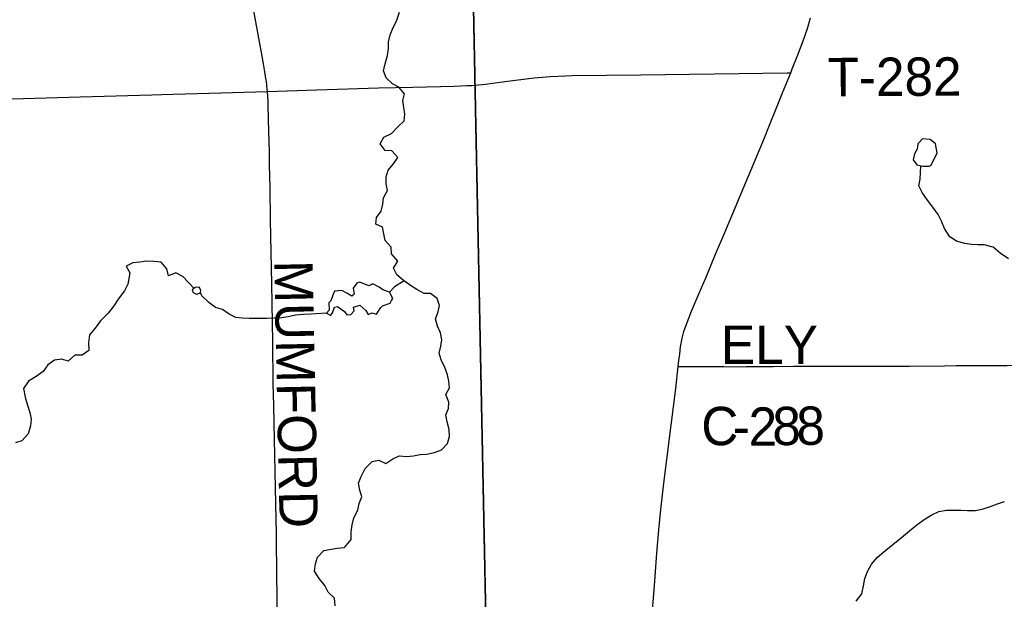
# Model space of a CAD drawing. Header units: feet. Extents: x 2113747 to 2516209, y 960708 to 1356798.
# Tile 242 of 253: x 2349949 to 2357644, y 1212846 to 1217378. Entities that reach past the tile are written whole.
import ezdxf

# ---------------------------------------------------------------- set-up
doc = ezdxf.new("R2010")
doc.units = ezdxf.units.FT
doc.header["$LTSCALE"] = 50
doc.header["$MEASUREMENT"] = 0
doc.linetypes.add('OhDOT_USTN3', pattern=[0.22, 0.165, -0.055])
for name, color, linetype in [('0_Xref', 7, 'Continuous'), ('GM_X_County_Road', 3, 'Continuous'), ('GM_X_County_Road_Text', 3, 'Continuous'), ('GM_X_Minor_Lake', 5, 'Continuous'), ('GM_X_Minor_River', 5, 'Continuous'), ('GM_X_State_Route', 1, 'Continuous'), ('GM_X_Township', 251, 'OhDOT_USTN3'), ('GM_X_Township_Road', 4, 'Continuous'), ('GM_X_Township_Road_Text', 4, 'Continuous')]:
    doc.layers.add(name, color=color, linetype=linetype)
doc.styles.add('Styledgn030', font='dgn030.shx')

# ---------------------------------------------------------------- blocks, each defined once
blk = doc.blocks.new('POR')
at = {"layer": 'GM_X_County_Road', "flags": 128}
for points in [[(2351885.027191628, 1216817.284208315), (2351883.321158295, 1216839.659491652), (2351881.516699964, 1216857.605649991), (2351880.335599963, 1216867.448149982), (2351876.56264163, 1216894.547833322), (2351870.460291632, 1216933.786599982), (2351864.653216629, 1216969.678916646), (2351854.22016663, 1217031.719474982), (2351843.68869163, 1217092.283658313), (2351777.15339163, 1217461.049324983), (2351720.952716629, 1217760.162899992), (2351687.750683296, 1217950.254383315), (2351621.346616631, 1218308.029258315), (2351477.285224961, 1219089.654991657), (2351313.407599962, 1219963.209674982), (2351230.205666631, 1220419.40954999), (2351218.853983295, 1220481.220449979), (2351048.414691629, 1221404.807841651), (2350990.901683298, 1221717.20879165), (2350931.715449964, 1222048.408916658), (2350889.720783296, 1222287.712899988), (2350881.945208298, 1222332.430658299), (2350876.761491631, 1222365.895158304), (2350874.556965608, 1222396.354178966)], [(2351962.815749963, 1212555.120816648), (2351957.828883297, 1213084.286424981), (2351956.943058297, 1213274.115441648), (2351955.925999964, 1213357.481416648), (2351951.792149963, 1213592.421891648), (2351938.800049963, 1214221.882574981), (2351935.91291663, 1214362.105391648), (2351931.057283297, 1214534.021058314), (2351927.513983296, 1214855.116216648), (2351918.68854163, 1215311.184858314), (2351910.91296663, 1215685.068624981), (2351908.813233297, 1215815.941066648), (2351905.40116663, 1216066.334266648), (2351901.95629163, 1216239.365416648), (2351900.217449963, 1216347.632916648), (2351897.33031663, 1216501.864891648), (2351891.72009163, 1216707.704374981), (2351890.44056663, 1216740.643941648), (2351885.027191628, 1216817.284208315)], [(2355095.421033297, 1214666.763574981), (2355117.50104163, 1214666.632341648), (2355453.163099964, 1214664.893499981), (2355569.86234163, 1214664.663841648), (2355626.719183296, 1214664.893499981), (2355734.396133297, 1214665.484049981), (2355840.170199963, 1214666.173024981), (2355997.683008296, 1214667.616591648), (2356151.84936663, 1214667.550974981), (2356365.169149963, 1214669.355433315), (2356598.141124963, 1214669.092966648), (2356903.357049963, 1214669.749133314), (2357175.699024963, 1214672.373799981), (2357267.529549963, 1214674.014216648), (2357451.289024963, 1214674.473533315), (2357556.308499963, 1214674.571958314), (2357667.856833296, 1214674.407916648), (2357907.423283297, 1214675.228124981), (2358163.426708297, 1214677.623133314), (2358271.694208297, 1214677.918408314), (2358465.361799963, 1214679.099508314), (2358517.822324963, 1214679.165124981), (2358728.484633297, 1214682.741233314), (2358924.317574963, 1214684.972199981)]]:
    blk.add_lwpolyline(points, dxfattribs=at)
at = {"layer": 'GM_X_Minor_Lake'}
for p, q in [((2357007.539999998, 1216232.64), (2357057.609999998, 1216233.05)), ((2351365.369999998, 1215263.2), (2351351.159999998, 1215287.16)), ((2352839.569999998, 1215247.21), (2352787.339999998, 1215266.85))]:
    blk.add_line(p, q, dxfattribs=at)
at = {"layer": 'GM_X_Minor_Lake', "flags": 128}
for points in [[(2357057.609999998, 1216233.05), (2357071.579999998, 1216239.19), (2357118.849999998, 1216337.9), (2357106.289999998, 1216406.02), (2357063.939999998, 1216441.79), (2357003.809999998, 1216447.31), (2356968.089999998, 1216406.88), (2356964.419999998, 1216364.72), (2356942.689999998, 1216328.42), (2356933.039999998, 1216282.18), (2356959.379999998, 1216244.28), (2357007.539999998, 1216232.64)], [(2351351.159999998, 1215287.16), (2351319.129999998, 1215284.9), (2351297.239999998, 1215266.66), (2351303.429999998, 1215244.63), (2351331.579999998, 1215230.82), (2351361.539999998, 1215241.1), (2351365.369999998, 1215263.2)], [(2352787.339999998, 1215266.85), (2352759.139999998, 1215286.69), (2352708.859999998, 1215312.36), (2352676.939999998, 1215298.05), (2352606.609999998, 1215325.56), (2352582.649999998, 1215317.34), (2352554.919999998, 1215278.99), (2352563.299999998, 1215232.91), (2352545.399999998, 1215216.71), (2352505.149999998, 1215240.46), (2352466.939999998, 1215260.21), (2352408.899999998, 1215255.72), (2352397.139999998, 1215223.52), (2352379.469999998, 1215179.23), (2352365.579999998, 1215163.06), (2352368.039999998, 1215106.9), (2352346.199999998, 1215082.64), (2352374.359999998, 1215066.82), (2352380.369999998, 1215066.87), (2352394.249999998, 1215085.04), (2352409.909999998, 1215129.31), (2352431.899999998, 1215135.51), (2352488.289999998, 1215095.84), (2352504.519999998, 1215069.89), (2352536.549999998, 1215072.16), (2352562.359999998, 1215100.46), (2352558.119999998, 1215130.53), (2352608.069999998, 1215144.99), (2352654.449999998, 1215105.24), (2352672.729999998, 1215073.28), (2352704.679999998, 1215085.59), (2352738.809999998, 1215075.83), (2352770.429999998, 1215128.26), (2352784.349999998, 1215140.42), (2352844.269999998, 1215160.98), (2352854.109999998, 1215183.12), (2352864.009999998, 1215197.26), (2352839.569999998, 1215247.21)]]:
    blk.add_lwpolyline(points, dxfattribs=at)
at = {"layer": 'GM_X_Minor_River', "flags": 128}
for points in [[(2353307.289999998, 1214119.41), (2353304.859999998, 1214173.56), (2353290.349999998, 1214233.64), (2353279.899999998, 1214287.72), (2353299.529999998, 1214338.04), (2353303.129999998, 1214388.23), (2353278.629999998, 1214446.22), (2353308.249999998, 1214498.63), (2353303.819999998, 1214550.77), (2353291.399999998, 1214600.83), (2353272.909999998, 1214658.86), (2353242.379999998, 1214718.8), (2353227.949999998, 1214770.85), (2353241.519999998, 1214825.14), (2353249.129999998, 1214875.36), (2353236.679999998, 1214929.44), (2353214.239999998, 1214981.42), (2353197.749999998, 1215039.47), (2353219.339999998, 1215093.83), (2353228.949999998, 1215144.07), (2353210.489999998, 1215198.09), (2353160.119999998, 1215235.8), (2353110.029999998, 1215237.4), (2353053.709999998, 1215267.04), (2353003.369999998, 1215300.73), (2352948.989999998, 1215338.41), (2352896.569999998, 1215382.12), (2352870.119999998, 1215434.07), (2352903.709999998, 1215490.53), (2352855.199999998, 1215546.32), (2352852.769999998, 1215598.47), (2352804.269999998, 1215652.25), (2352795.849999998, 1215704.36), (2352785.419999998, 1215756.44), (2352733.149999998, 1215780.09), (2352738.759999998, 1215830.29), (2352774.409999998, 1215880.76), (2352785.979999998, 1215935.03), (2352791.589999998, 1215985.24), (2352823.179999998, 1216041.68), (2352812.749999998, 1216093.78), (2352812.299999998, 1216149.96), (2352829.929999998, 1216200.26), (2352871.579999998, 1216250.77), (2352903.219999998, 1216301.2), (2352856.749999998, 1216352.98), (2352804.659999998, 1216354.56), (2352766.179999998, 1216408.43), (2352793.809999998, 1216458.83), (2352853.669999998, 1216487.41), (2352903.309999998, 1216539.99), (2352955.019999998, 1216586.57), (2352958.599999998, 1216638.77), (2352950.169999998, 1216690.87), (2352943.729999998, 1216744.99), (2352957.339999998, 1216797.29), (2352912.859999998, 1216849.09), (2352862.569999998, 1216876.78), (2352812.109999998, 1216924.52), (2352791.649999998, 1216978.53), (2352807.169999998, 1217042.87), (2352822.759999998, 1217097.18), (2352830.329999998, 1217151.42), (2352831.899999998, 1217205.61), (2352845.489999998, 1217259.91), (2352867.059999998, 1217316.28), (2352894.709999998, 1217366.67), (2352918.179999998, 1217437.09)], [(2357270.589999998, 1215646.89), (2357218.249999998, 1215680.57), (2357175.659999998, 1215746.43), (2357153.179999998, 1215802.43), (2357126.729999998, 1215854.38), (2357086.209999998, 1215912.24), (2357043.719999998, 1215966.06), (2357001.189999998, 1216025.91), (2356976.729999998, 1216077.87), (2356986.309999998, 1216132.14), (2356989.909999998, 1216182.33), (2356992.169999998, 1216236.35)], [(2356486.159999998, 1212831.43), (2356531.759999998, 1212887.98), (2356543.269999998, 1212950.28), (2356554.809999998, 1213008.56), (2356574.409999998, 1213062.89), (2356605.979999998, 1213121.34), (2356653.619999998, 1213173.89), (2356717.249999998, 1213230.59), (2356772.969999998, 1213275.19), (2356840.619999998, 1213329.92), (2356904.309999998, 1213380.61), (2356959.999999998, 1213427.21), (2357025.699999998, 1213475.9), (2357077.529999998, 1213506.43), (2357131.389999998, 1213532.95), (2357191.389999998, 1213543.49), (2357245.459999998, 1213543.93), (2357303.549999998, 1213542.41), (2357355.659999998, 1213538.82), (2357419.739999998, 1213539.35), (2357471.719999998, 1213549.81), (2357527.649999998, 1213568.33), (2357591.559999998, 1213590.93), (2357645.469999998, 1213611.44)], [(2357676.269999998, 1215507.78), (2357611.839999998, 1215551.39), (2357557.369999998, 1215599.1), (2357487.129999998, 1215616.57), (2357437.079999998, 1215616.16), (2357386.969999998, 1215619.76), (2357334.839999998, 1215627.36), (2357270.589999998, 1215646.89)], [(2351311.129999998, 1215278.24), (2351224.309999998, 1215370.39), (2351167.999999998, 1215398.03), (2351112.109999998, 1215375.5), (2351099.659999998, 1215429.58), (2351055.179999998, 1215481.38), (2350997.049999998, 1215486.92), (2350938.959999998, 1215488.45), (2350886.939999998, 1215482), (2350832.919999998, 1215475.54), (2350781.029999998, 1215451.04), (2350809.489999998, 1215399.09), (2350794.199999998, 1215308.68), (2350768.569999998, 1215258.3), (2350719.019999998, 1215193.69), (2350685.389999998, 1215141.24), (2350639.799999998, 1215082.68), (2350580.179999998, 1215024), (2350538.589999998, 1214965.46), (2350494.949999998, 1214912.93), (2350485.439999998, 1214850.66), (2350489.929999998, 1214790.49), (2350436.129999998, 1214755.95), (2350380.079999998, 1214753.48), (2350328.359999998, 1214708.91), (2350278.169999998, 1214722.54), (2350222.149999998, 1214716.07), (2350168.369999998, 1214679.51), (2350132.749999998, 1214627.05), (2350076.979999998, 1214588.47), (2350017.179999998, 1214551.85), (2349977.589999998, 1214493.34), (2349992.149999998, 1214427.25), (2350008.689999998, 1214363.18), (2350027.179999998, 1214305.14), (2350037.619999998, 1214253.06), (2350034.029999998, 1214200.86), (2350014.489999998, 1214140.51), (2349966.859999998, 1214085.94), (2349914.919999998, 1214069.46)], [(2352953.139999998, 1215335.54), (2352877.289999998, 1215289.67), (2352839.569999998, 1215247.21)], [(2352346.199999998, 1215082.64), (2352228.079999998, 1215075.65), (2352166.019999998, 1215073.13), (2352103.989999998, 1215066.6), (2352045.999999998, 1215054.09), (2351993.989999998, 1215047.64), (2351937.939999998, 1215043.16), (2351877.879999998, 1215040.67), (2351817.799999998, 1215040.18), (2351743.669999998, 1215041.57), (2351687.579999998, 1215043.11), (2351637.469999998, 1215048.73), (2351587.189999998, 1215074.4), (2351534.819999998, 1215112.1), (2351478.609999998, 1215127.68), (2351428.219999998, 1215167.4), (2351373.729999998, 1215219.12), (2351361.789999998, 1215242.57)], [(2352414.749999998, 1212793.88), (2352410.249999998, 1212854.04), (2352359.799999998, 1212901.77), (2352333.349999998, 1212953.72), (2352288.839999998, 1213007.52), (2352252.319999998, 1213065.41), (2352261.869999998, 1213123.68), (2352277.479999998, 1213173.96), (2352325.099999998, 1213228.52), (2352429.119999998, 1213245.42), (2352487.159999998, 1213249.91), (2352538.709999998, 1213314.54), (2352540.249999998, 1213372.74), (2352547.819999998, 1213426.97), (2352559.379999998, 1213483.25), (2352590.949999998, 1213541.69), (2352602.539999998, 1213593.95), (2352624.149999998, 1213646.29), (2352607.699999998, 1213698.32), (2352597.239999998, 1213754.41), (2352616.859999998, 1213804.74), (2352648.389999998, 1213869.21), (2352704.019999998, 1213923.83), (2352756.019999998, 1213934.3), (2352810.299999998, 1213908.65), (2352864.069999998, 1213945.21), (2352915.969999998, 1213967.71), (2352974.089999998, 1213962.17), (2353026.119999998, 1213968.62), (2353078.119999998, 1213977.07), (2353128.159999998, 1213981.49), (2353192.149999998, 1213994.06), (2353246.059999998, 1214014.57), (2353293.719999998, 1214065.12), (2353307.289999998, 1214119.41)]]:
    blk.add_lwpolyline(points, dxfattribs=at)
at = {"layer": 'GM_X_State_Route', "flags": 128}
blk.add_lwpolyline([(2354895.55266663, 1212760.172899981), (2354910.053949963, 1212953.446791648), (2354928.656274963, 1213205.349174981), (2354943.19036663, 1213388.550908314), (2354959.463299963, 1213548.655574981), (2354983.708658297, 1213754.068549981), (2355006.77291663, 1213939.763716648), (2355041.51694163, 1214206.659508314), (2355076.228158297, 1214493.371533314), (2355095.421033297, 1214666.763574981), (2355100.440708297, 1214712.039074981), (2355107.06799163, 1214763.745008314), (2355114.810758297, 1214819.584791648), (2355127.34354163, 1214887.694891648), (2355140.82776663, 1214938.777466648), (2355165.696483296, 1215010.398058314), (2355200.604549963, 1215099.144599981), (2355259.167424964, 1215238.448783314), (2355313.26836663, 1215365.154566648), (2355388.005749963, 1215543.861558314), (2355460.348124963, 1215712.824474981), (2355575.833458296, 1215988.217624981), (2355730.820024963, 1216360.953099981), (2355769.66509163, 1216454.916166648), (2355807.85399163, 1216552.750616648), (2355863.004799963, 1216689.725408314), (2355910.11756663, 1216805.177933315), (2355974.618749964, 1216963.215674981), (2355987.020299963, 1216993.628999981), (2356031.67244163, 1217102.946366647), (2356073.273408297, 1217213.346408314), (2356104.90064163, 1217309.868524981), (2356129.080383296, 1217393.070458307)], dxfattribs=at)
at = {"layer": 'GM_X_Township', "flags": 128}
for points in [[(2353397.311292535, 1222450.589579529), (2356857.816274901, 1222526.224942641), (2358764.222462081, 1222567.944859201), (2364179.761630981, 1222723.024549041), (2365829.308331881, 1222755.424484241), (2369644.540701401, 1222835.994323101), (2372194.285601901, 1222881.084232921), (2374472.251045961, 1222923.624147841), (2379690.000610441, 1223029.223936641), (2379735.340519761, 1219825.910343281), (2379742.485386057, 1219374.077444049), (2379833.485917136, 1216178.226621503), (2380013.651638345, 1209139.291233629), (2380002.879984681, 1203412.653169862), (2380022.099946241, 1202248.655497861), (2380179.479631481, 1195355.699283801), (2376656.216678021, 1195310.119374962), (2375116.397568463, 1195275.536348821), (2374835.950318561, 1195271.629451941), (2372691.996700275, 1195271.960914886), (2366874.665293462, 1195234.516854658), (2365879.800435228, 1195225.619913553), (2359057.491875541, 1195163.559668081), (2357966.214058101, 1195170.339654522), (2357548.244894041, 1195158.909677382), (2354856.146710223, 1195134.347773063), (2353908.166545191, 1195164.073583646), (2353891.785297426, 1195968.392848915), (2353885.445387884, 1196279.682407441), (2353879.799258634, 1196527.320093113), (2353875.802353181, 1196719.399352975), (2353851.427012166, 1197692.902298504), (2353832.94111952, 1198882.371638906), (2353828.843634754, 1198960.331539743), (2353831.150082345, 1199152.621968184), (2353819.479516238, 1199781.524760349), (2353820.767791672, 1200258.269085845), (2353808.425505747, 1201120.764081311), (2353792.440093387, 1201872.498499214), (2353781.158300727, 1202403.039197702), (2353645.33198261, 1208790.445158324), (2353656.872613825, 1209131.53492534), (2353653.994583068, 1209647.883636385), (2353508.487124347, 1216821.244562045), (2353397.311292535, 1222450.589579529)], [(2327982.204026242, 1222075.785843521), (2333341.093308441, 1222132.705729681), (2335681.538627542, 1222157.315680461), (2338510.252970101, 1222201.035593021), (2341238.764398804, 1222244.541135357), (2343737.422515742, 1222286.435422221), (2344323.701343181, 1222288.275418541), (2349299.711391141, 1222361.085272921), (2350843.358303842, 1222394.805205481), (2353397.311292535, 1222450.589579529), (2353508.487124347, 1216821.244562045), (2353653.994583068, 1209647.883636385), (2353656.872613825, 1209131.53492534), (2353645.33198261, 1208790.445158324), (2353781.158300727, 1202403.039197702), (2353792.440093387, 1201872.498499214), (2353808.425505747, 1201120.764081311), (2353820.767791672, 1200258.269085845), (2353819.479516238, 1199781.524760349), (2353831.150082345, 1199152.621968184), (2353828.843634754, 1198960.331539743), (2353832.94111952, 1198882.371638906), (2353851.427012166, 1197692.902298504), (2353875.802353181, 1196719.399352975), (2353879.799258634, 1196527.320093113), (2353885.445387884, 1196279.682407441), (2353891.785297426, 1195968.392848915), (2353908.166545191, 1195164.073583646), (2347305.735379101, 1195156.479682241), (2344004.701981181, 1195133.679727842), (2340984.978020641, 1195137.559720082), (2340041.449907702, 1195153.499688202), (2338450.182976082, 1195156.874746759), (2336453.507083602, 1195161.109672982), (2330756.318839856, 1195208.406991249), (2328174.653641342, 1195266.609461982), (2328171.596213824, 1197914.759784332), (2328163.553942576, 1198937.28471595), (2328115.901406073, 1204996.009313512), (2328087.593363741, 1208595.201402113), (2328082.278746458, 1214984.073282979), (2327992.745919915, 1220658.547573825), (2327982.204026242, 1222075.785843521)]]:
    blk.add_lwpolyline(points, dxfattribs=at)
at = {"layer": 'GM_X_Township_Road', "flags": 128}
for points in [[(2353508.022633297, 1216866.759174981), (2353588.37024163, 1216873.845774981), (2353741.22426663, 1216895.564891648), (2353887.615049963, 1216914.003174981), (2353968.946908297, 1216922.402108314), (2354095.75111663, 1216932.474266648), (2354158.316608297, 1216936.739349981), (2354265.599858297, 1216940.381074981), (2354804.575158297, 1216947.697333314), (2355946.502008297, 1216962.854783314), (2355974.618749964, 1216963.215674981)], [(2347395.600474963, 1216749.174108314), (2347731.00006663, 1216746.451016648), (2348479.161299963, 1216749.502191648), (2348702.487624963, 1216747.402458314), (2349019.97386663, 1216748.255474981), (2349282.210874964, 1216749.961508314), (2349423.385133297, 1216750.322399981), (2349524.69726663, 1216752.028433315), (2349601.206299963, 1216753.701658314), (2349979.42076663, 1216762.756758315), (2350420.889699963, 1216774.370908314), (2350982.338708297, 1216790.971924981), (2351058.782124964, 1216793.137274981), (2351612.914874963, 1216808.589999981), (2351885.02719163, 1216817.284208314)], [(2351885.02719163, 1216817.284208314), (2352272.23114163, 1216830.243499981), (2352752.676374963, 1216843.891766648), (2353022.459299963, 1216850.781516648), (2353343.39041663, 1216858.622708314), (2353396.14621663, 1216860.394358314), (2353444.698763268, 1216862.570291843)], [(2353444.698763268, 1216862.570291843), (2353445.194674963, 1216862.592516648), (2353483.810083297, 1216864.626633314), (2353508.022633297, 1216866.759174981)]]:
    blk.add_lwpolyline(points, dxfattribs=at)
at = {"layer": 'GM_X_County_Road_Text', "char_height": 300.0000000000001, "attachment_point": 7, "line_spacing_factor": 0.8, "style": 'Styledgn030'}
for s, insert, rotation in [('{\\Fdgn000|c0;\\C256;MUMFORD}', (2351933.235022, 1215493.835975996), 271.193268), ('{\\Fdgn000|c0;\\C256;ELY}', (2355429.663496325, 1214686.207639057), 1e-05), ('{\\Fdgn000|c0;\\C256;C}', (2355275.664476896, 1214046.276671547), 1e-05), ('{\\Fdgn000|c0;\\C256;2}', (2355645.666529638, 1214046.310321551), 0.054450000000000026), ('{\\Fdgn000|c0;\\C256;8}', (2355831.760185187, 1214046.513067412), 0.227813), ('{\\Fdgn000|c0;\\C256;8}', (2356021.382806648, 1214047.271075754), 0.8771709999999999), ('{\\Fdgn000|c0;\\C256;-}', (2355522.176103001, 1214046.276677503), 0.014809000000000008)]:
    blk.add_mtext(s, dxfattribs=dict(at, insert=insert, rotation=rotation))
at = {"layer": 'GM_X_Township_Road_Text', "insert": (2356263.169426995, 1216774.889570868), "char_height": 300.0000000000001, "attachment_point": 7, "rotation": 0.274357, "line_spacing_factor": 0.8, "style": 'Styledgn030'}
blk.add_mtext('{\\Fdgn000|c0;\\C256;T-282}', dxfattribs=at)

msp = doc.modelspace()

# ---------------------------------------------------------------- block references
at = {"layer": '0_Xref'}
msp.add_blockref('POR', (0, 0), dxfattribs=at)

doc.saveas('drawing.dxf')
